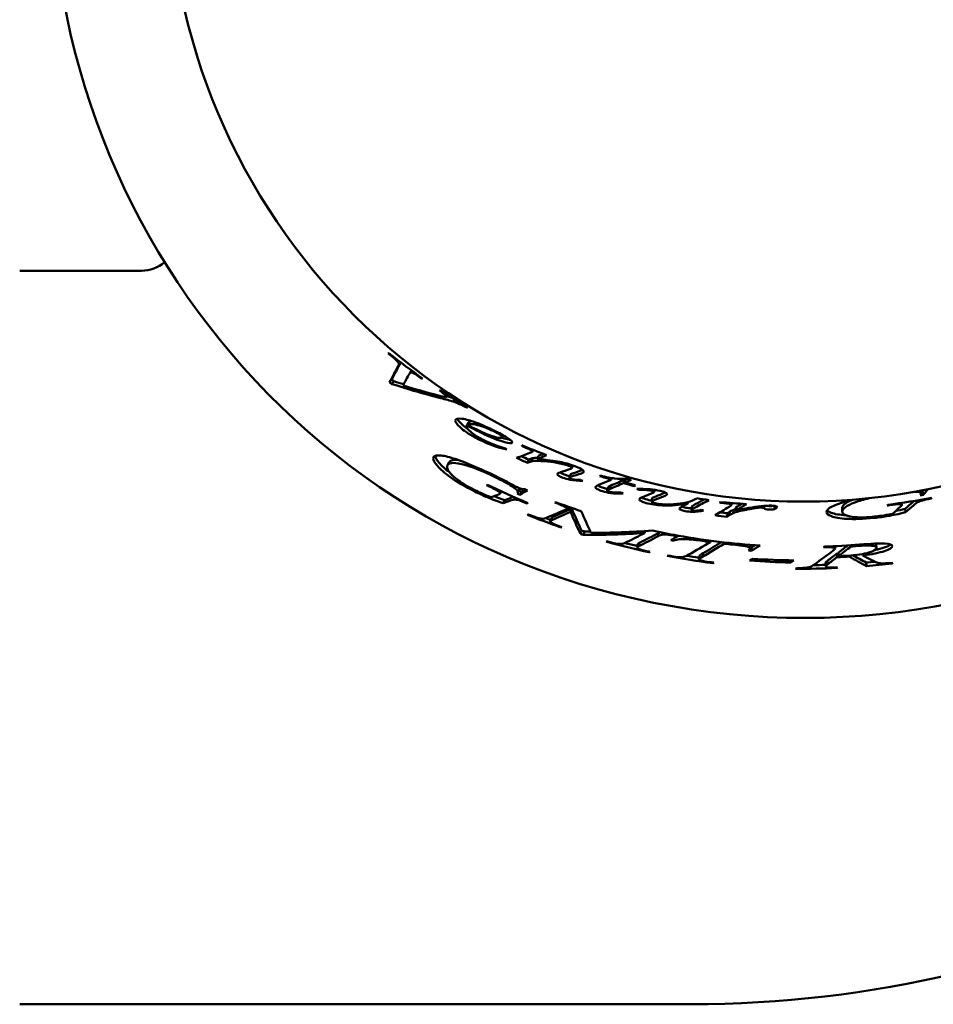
# Model space of a CAD drawing. Header units: millimetres. Extents: x 287 to 1393, y 282 to 907.
# Tile 2 of 4: x 894 to 1149, y 307 to 582. Entities that reach past the tile are written whole.
import ezdxf

# ---------------------------------------------------------------- set-up
doc = ezdxf.new("R2010")
doc.units = ezdxf.units.MM
doc.header["$LTSCALE"] = 4
doc.layers.add('Widoczne (ISO)', color=7, linetype='Continuous', lineweight=50)

msp = doc.modelspace()

# ---------------------------------------------------------------- linework, layer by layer
at = {"layer": 'Widoczne (ISO)'}
for p, q in [((927.89, 511.62), (893.89, 511.62)), ((1002.9, 483.1), (1003.39, 483.72)), ((1003.46, 483.66), (1003.15, 483.26)), ((1006.34, 481.6), (1006.24, 481.47)), ((997.82, 481.21), (997.21, 480.45)), ((998.46, 480.73), (997.85, 479.97)), ((1013.43, 476.85), (1013.13, 476.4)), ((1017.45, 474.35), (1017.32, 474.14)), ((1018.87, 473.5), (1018.79, 473.36)), ((1019.32, 469.24), (1018.82, 468.4)), ((1019.46, 469.41), (1018.96, 468.57)), ((1029.01, 465.6), (1028.69, 465)), ((1034.4, 462.75), (1034.32, 462.59)), ((1037.31, 461.56), (1037.09, 461.1)), ((1038.83, 459.91), (1038.43, 459.02)), ((1013.4, 457.32), (1013.9, 458.16)), ((1036.15, 458.83), (1035.74, 457.94)), ((1037.15, 459.21), (1036.74, 458.32)), ((1048.44, 457.22), (1048.16, 456.49)), ((1047.42, 453.79), (1047.77, 454.7)), ((1058.97, 451.54), (1058.68, 450.61)), ((1059.29, 453.69), (1059.15, 453.24)), ((1062.83, 453.2), (1062.55, 452.26)), ((1063.25, 453.38), (1062.98, 452.44)), ((1065.65, 451.72), (1065.58, 451.44)), ((1027.73, 450.27), (1027.6, 450)), ((1028.36, 449.98), (1028.08, 449.4)), ((1033.43, 450.45), (1033.02, 449.56)), ((1034.04, 449.9), (1033.63, 449.01)), ((1057.97, 450.22), (1058.27, 451.16)), ((1059.03, 449.77), (1058.95, 449.5)), ((1067.05, 450.69), (1066.97, 450.39)), ((1071.32, 450.38), (1071.19, 449.82)), ((1145.56, 450.15), (1145.69, 449.45)), ((1146.11, 449.98), (1146.29, 449.02)), ((1029.41, 447.52), (1028.99, 446.63)), ((1035.74, 446.76), (1035.67, 446.6)), ((1070.39, 447.08), (1070.62, 448.03)), ((1080.62, 446.94), (1080.55, 446.55)), ((1089.75, 446.95), (1089.73, 446.78)), ((1092.49, 446.72), (1092.46, 446.43)), ((1092.82, 446.7), (1092.77, 446.24)), ((1101.92, 445.92), (1101.88, 445.24)), ((1104.76, 445.89), (1104.72, 445.02)), ((1139.75, 446.67), (1139.79, 446.37)), ((1140.27, 446.75), (1140.35, 446.22)), ((1148.48, 448.15), (1148.51, 447.98)), ((1047.21, 445.65), (1047.02, 445.13)), ((1048.11, 445.16), (1047.77, 444.24)), ((1081.54, 444.76), (1081.7, 445.72)), ((1081.9, 444.54), (1081.85, 444.26)), ((1091.62, 443.84), (1091.5, 442.87)), ((1092.32, 444.34), (1092.21, 443.37)), ((1093.37, 444.85), (1093.26, 443.87)), ((1094, 445.49), (1093.89, 444.52)), ((1098.85, 445.55), (1098.82, 445.2)), ((1123.71, 444.25), (1123.65, 445.23)), ((1141.24, 445.08), (1141.39, 444.11)), ((1042.08, 441.59), (1042.43, 442.51)), ((1045.15, 440.04), (1045.1, 439.89)), ((1050.83, 439), (1050.52, 438.07)), ((1051.69, 438.73), (1051.38, 437.8)), ((1068.62, 438.87), (1068.49, 438.32)), ((1072.43, 438.35), (1072.22, 437.4)), ((1074.89, 438.14), (1074.84, 437.91)), ((1066.31, 434.27), (1066.54, 435.23)), ((1067.01, 435.57), (1066.78, 434.62)), ((1076.76, 436.87), (1076.62, 436.15)), ((1086.93, 436.17), (1086.88, 435.81)), ((1090.72, 435.71), (1090.67, 435.34)), ((1097.97, 434.98), (1097.89, 434.01)), ((1126.1, 434.9), (1126.13, 434.55)), ((1133.18, 435.16), (1133.28, 434.19)), ((1069.82, 433.09), (1069.79, 432.93)), ((1084.88, 432.7), (1084.74, 431.73)), ((1098.36, 434.35), (1098.29, 433.37)), ((1121.65, 434.66), (1121.68, 434.01)), ((1122.22, 432.59), (1122.26, 431.61)), ((1122.61, 432.86), (1122.65, 431.88)), ((1125.65, 432.01), (1125.66, 431.72)), ((1129.39, 432.47), (1129.43, 432.07)), ((1083.62, 430.99), (1083.77, 431.96)), ((1087.58, 430.08), (1087.56, 429.92)), ((1109.29, 430.68), (1109.28, 430.08)), ((1119.02, 429.96), (1119.06, 428.98)), ((1119.54, 430.53), (1119.57, 429.55)), ((1130.34, 430.07), (1130.43, 429.1)), ((1137.55, 430.01), (1137.57, 429.84)), ((1122.13, 428.72), (1122.14, 428.55)), ((893.89, 306.62), (1081.48, 306.62))]:
    msp.add_line(p, q, dxfattribs=at)
msp.add_circle((1112.89, 624.62), 177.5, dxfattribs=at)
for centre, radius, start, end in [((1112.89, 624.62), 210, 170, 349.8977), ((927.89, 521.62), 10, 270, 310.4651), ((1081.48, 626.55), 319.93, 270, 323.0069)]:
    msp.add_arc(centre, radius, start, end, dxfattribs=at)
for points in [[(996.86, 488.52), (996.93, 488.54), (996.99, 488.56), (997.05, 488.58)], [(997.49, 488.02), (997.28, 488.18), (997.07, 488.35), (996.86, 488.52)], [(997.05, 488.58), (1000.11, 486.13), (1003.24, 483.78), (1006.45, 481.52)], [(997.21, 480.45), (998.02, 481.98), (998.83, 483.52), (999.65, 485.05)], [(997.82, 481.21), (998.64, 482.74), (999.45, 484.28), (1000.26, 485.81)], [(999.65, 485.05), (999.76, 485.3), (999.82, 485.47), (999.83, 485.58)], [(1000.26, 485.81), (1000.3, 485.88), (1000.32, 485.94), (1000.35, 486)], [(1002.75, 482.84), (1002.16, 481.75), (1001.58, 480.66), (1001, 479.56)], [(1003.15, 483.26), (1003.03, 483.26), (1002.89, 483.13), (1002.75, 482.84)], [(997.85, 479.97), (997.64, 480.13), (997.42, 480.29), (997.21, 480.45)], [(998.46, 480.73), (998.25, 480.89), (998.03, 481.05), (997.82, 481.21)], [(1011.97, 475.9), (1007.16, 477.12), (1002.46, 478.48), (997.85, 479.97)], [(1001.16, 479.88), (1000.26, 480.16), (999.36, 480.44), (998.46, 480.73)], [(1001, 479.56), (1004.22, 478.57), (1007.49, 477.64), (1010.81, 476.78)], [(1006.45, 481.52), (1006.38, 481.5), (1006.31, 481.48), (1006.24, 481.47)], [(1010.81, 476.78), (1011.89, 476.5), (1012.58, 476.35), (1012.86, 476.33)], [(1011.16, 478.11), (1011.24, 478.13), (1011.32, 478.14), (1011.4, 478.16)], [(1011.4, 478.16), (1013.89, 476.53), (1016.42, 474.95), (1018.98, 473.44)], [(1012.86, 476.33), (1013.04, 476.33), (1013.14, 476.37), (1013.14, 476.45)], [(1014.43, 476.21), (1014.07, 476.31), (1013.66, 476.42), (1013.21, 476.53)], [(1018.79, 473.36), (1018.17, 473.71), (1017.68, 473.97), (1017.32, 474.14)], [(1018.98, 473.44), (1018.92, 473.41), (1018.85, 473.39), (1018.79, 473.36)], [(1018.82, 468.4), (1018.74, 468.27), (1018.7, 468.15), (1018.7, 468.03)], [(1025.01, 465.34), (1023.52, 465.98), (1021.45, 466.98), (1018.82, 468.4)], [(1018.96, 468.57), (1020.89, 467.53), (1022.49, 466.76), (1023.73, 466.24)], [(1019.35, 469.22), (1019.34, 469.23), (1019.33, 469.23), (1019.32, 469.24)], [(1020.18, 469.59), (1019.91, 469.56), (1019.67, 469.5), (1019.46, 469.41)], [(1030.15, 463.54), (1028.97, 463.79), (1027.25, 464.37), (1025.01, 465.34)], [(1030.03, 461.64), (1026.87, 462.38), (1023.91, 463.51), (1021.14, 465.02)], [(1030.6, 464.42), (1030.06, 464.53), (1029.42, 464.71), (1028.66, 464.96)], [(1031.51, 463.68), (1031.5, 463.41), (1031.05, 463.36), (1030.15, 463.54)], [(1030.96, 464.35), (1030.85, 464.37), (1030.73, 464.39), (1030.6, 464.42)], [(1034.15, 462.85), (1036.45, 461.89), (1038.77, 460.97), (1041.11, 460.1)], [(1034.32, 462.59), (1034.26, 462.68), (1034.21, 462.76), (1034.15, 462.85)], [(1035.06, 462.28), (1034.81, 462.38), (1034.57, 462.49), (1034.32, 462.59)], [(1035.88, 461.93), (1035.73, 462), (1035.46, 462.11), (1035.06, 462.28)], [(1029.64, 461.97), (1029.77, 461.86), (1029.9, 461.75), (1030.03, 461.64)], [(1032.73, 459.3), (1033.96, 459.77), (1035.2, 460.25), (1036.44, 460.74)], [(1036.15, 458.83), (1035.43, 459.15), (1034.72, 459.47), (1034.01, 459.79)], [(1036.44, 460.74), (1036.88, 460.91), (1037.1, 461.04), (1037.1, 461.12)], [(1041.11, 460.1), (1040.21, 459.74), (1039.32, 459.37), (1038.43, 459.02)], [(1040.17, 460.45), (1039.72, 460.27), (1039.28, 460.09), (1038.83, 459.91)], [(1016.42, 457.77), (1014.35, 458.11), (1013.31, 457.81), (1013.27, 456.84)], [(1016.63, 458.66), (1015.13, 458.87), (1014.22, 458.71), (1013.9, 458.16)], [(1026.53, 454.04), (1022.37, 456.05), (1019.02, 457.34), (1016.42, 457.77)], [(1019.15, 457.69), (1021.48, 456.74), (1023.94, 455.63), (1026.54, 454.38)], [(1035.74, 457.94), (1034.73, 458.39), (1033.73, 458.84), (1032.73, 459.3)], [(1036.74, 458.32), (1036.41, 458.19), (1036.07, 458.07), (1035.74, 457.94)], [(1037.15, 459.21), (1036.81, 459.08), (1036.48, 458.96), (1036.15, 458.83)], [(1038.49, 458.48), (1037.79, 458.5), (1037.21, 458.45), (1036.74, 458.32)], [(1038.59, 459.38), (1038.03, 459.37), (1037.55, 459.32), (1037.15, 459.21)], [(1047.17, 457.14), (1046.75, 457.29), (1046.25, 457.44), (1045.66, 457.59)], [(1026.54, 454.38), (1028.46, 453.45), (1030.21, 452.56), (1031.8, 451.69)], [(1044.05, 454.79), (1044.05, 454.95), (1044.32, 455.11), (1044.86, 455.28)], [(1044.86, 455.28), (1045.78, 455.58), (1046.71, 455.88), (1047.63, 456.18)], [(1047.59, 454.23), (1047, 454.36), (1046.47, 454.52), (1046, 454.7)], [(1047.9, 454.02), (1047.58, 453.91), (1047.42, 453.83), (1047.42, 453.78)], [(1047.63, 456.18), (1047.99, 456.29), (1048.17, 456.41), (1048.17, 456.54)], [(1048.25, 454.94), (1047.95, 454.83), (1047.79, 454.75), (1047.77, 454.7)], [(1050.81, 454.99), (1049.84, 454.66), (1048.87, 454.34), (1047.9, 454.02)], [(1051.15, 455.91), (1050.18, 455.58), (1049.21, 455.26), (1048.25, 454.94)], [(1051.49, 455.51), (1051.49, 455.32), (1051.26, 455.15), (1050.81, 454.99)], [(1051.19, 455.93), (1051.18, 455.92), (1051.16, 455.92), (1051.15, 455.91)], [(1055.92, 454.24), (1055.99, 454.28), (1056.06, 454.32), (1056.13, 454.36)], [(1059.15, 453.24), (1058.07, 453.57), (1056.99, 453.9), (1055.92, 454.24)], [(1024.34, 451.69), (1024.42, 451.72), (1024.49, 451.75), (1024.57, 451.78)], [(1024.89, 451.43), (1024.71, 451.52), (1024.52, 451.6), (1024.34, 451.69)], [(1024.57, 451.78), (1028.28, 449.97), (1032.06, 448.28), (1035.88, 446.7)], [(1027.6, 450), (1027.04, 450.35), (1026.14, 450.83), (1024.89, 451.43)], [(1031.8, 451.69), (1032.44, 451.34), (1032.91, 451.11), (1033.2, 450.98)], [(1047.68, 453.21), (1046.92, 453.37), (1046.24, 453.56), (1045.64, 453.79)], [(1051.18, 452.87), (1049.94, 452.88), (1048.77, 452.99), (1047.68, 453.21)], [(1047.87, 453.46), (1048.01, 453.41), (1048.19, 453.36), (1048.4, 453.32)], [(1048.4, 453.32), (1049.05, 453.22), (1049.76, 453.17), (1050.53, 453.18)], [(1050.53, 453.18), (1050.75, 453.08), (1050.96, 452.97), (1051.18, 452.87)], [(1054.7, 451.1), (1054.7, 451.28), (1054.94, 451.46), (1055.43, 451.65)], [(1055.43, 451.65), (1056.67, 452.18), (1057.9, 452.71), (1059.15, 453.24)], [(1058.97, 451.54), (1058.53, 451.38), (1058.3, 451.25), (1058.27, 451.16)], [(1062.55, 452.26), (1061.26, 451.7), (1059.97, 451.15), (1058.68, 450.61)], [(1062.83, 453.2), (1061.54, 452.64), (1060.25, 452.09), (1058.97, 451.54)], [(1065.58, 451.44), (1064.57, 451.7), (1063.56, 451.98), (1062.55, 452.26)], [(1063.17, 453.1), (1063.06, 453.13), (1062.94, 453.16), (1062.83, 453.2)], [(1064.71, 453.24), (1064.13, 452.97), (1063.56, 452.71), (1062.98, 452.44)], [(1062.98, 452.44), (1063.96, 452.17), (1064.95, 451.9), (1065.94, 451.65)], [(1063.48, 453.48), (1063.4, 453.45), (1063.33, 453.41), (1063.25, 453.38)], [(1063.77, 453.5), (1064.08, 453.41), (1064.4, 453.33), (1064.71, 453.24)], [(1065.94, 451.65), (1065.82, 451.58), (1065.7, 451.51), (1065.58, 451.44)], [(1025.65, 448.31), (1026.32, 448.58), (1026.99, 448.85), (1027.66, 449.12)], [(1029.41, 447.52), (1028.27, 447.91), (1027.26, 448.28), (1026.4, 448.61)], [(1028.1, 449.49), (1028.1, 449.61), (1027.94, 449.78), (1027.6, 450)], [(1027.66, 449.12), (1027.95, 449.22), (1028.1, 449.35), (1028.1, 449.49)], [(1032.89, 449.33), (1033.02, 449.53), (1033.08, 449.68), (1033.09, 449.8)], [(1033.63, 449.01), (1033.39, 449.12), (1033.14, 449.22), (1032.89, 449.33)], [(1034.04, 449.9), (1033.8, 450.01), (1033.56, 450.11), (1033.32, 450.21)], [(1033.43, 450.45), (1033.47, 450.54), (1033.49, 450.62), (1033.49, 450.69)], [(1033.49, 450.69), (1033.49, 450.74), (1033.48, 450.81), (1033.44, 450.88)], [(1035.72, 450.23), (1035.03, 449.82), (1034.33, 449.42), (1033.63, 449.01)], [(1035.07, 450.51), (1034.72, 450.3), (1034.38, 450.1), (1034.04, 449.9)], [(1034.98, 450.54), (1035.23, 450.44), (1035.48, 450.33), (1035.72, 450.23)], [(1058.95, 449.5), (1058.21, 449.61), (1057.46, 449.78), (1056.7, 450.01)], [(1058.11, 450.65), (1057.74, 450.73), (1057.37, 450.83), (1057, 450.95)], [(1058.68, 450.61), (1058.21, 450.43), (1057.97, 450.3), (1057.97, 450.2)], [(1058.48, 449.89), (1058.8, 449.8), (1059.21, 449.73), (1059.73, 449.68)], [(1062.46, 449.37), (1061.23, 449.3), (1060.06, 449.34), (1058.95, 449.5)], [(1059.73, 449.68), (1060.03, 449.66), (1060.7, 449.66), (1061.76, 449.68)], [(1061.76, 449.68), (1061.99, 449.58), (1062.23, 449.48), (1062.46, 449.37)], [(1066.31, 450.66), (1067.48, 450.72), (1068.72, 450.68), (1070.02, 450.54)], [(1066.97, 450.39), (1066.75, 450.48), (1066.53, 450.57), (1066.31, 450.66)], [(1068.13, 448.47), (1068.88, 448.77), (1069.63, 449.07), (1070.37, 449.37)], [(1070.02, 450.54), (1071.02, 450.44), (1071.95, 450.3), (1072.79, 450.11)], [(1070.37, 449.37), (1070.92, 449.59), (1071.19, 449.74), (1071.19, 449.83)], [(1071.59, 448.56), (1070.97, 448.31), (1070.64, 448.14), (1070.62, 448.03)], [(1073.74, 448.56), (1072.95, 448.24), (1072.16, 447.92), (1071.37, 447.6)], [(1073.96, 449.51), (1073.17, 449.19), (1072.38, 448.87), (1071.59, 448.56)], [(1074.75, 449.23), (1074.75, 449.06), (1074.42, 448.84), (1073.74, 448.56)], [(1074.26, 449.65), (1074.17, 449.61), (1074.07, 449.56), (1073.96, 449.51)], [(1145.69, 449.41), (1145.69, 449.69), (1145.14, 449.84), (1144.05, 449.87)], [(1145.5, 448.87), (1145.63, 449.13), (1145.69, 449.31), (1145.69, 449.41)], [(1146.29, 449.02), (1146.03, 448.97), (1145.76, 448.92), (1145.5, 448.87)], [(1146.11, 449.98), (1145.94, 449.95), (1145.77, 449.92), (1145.6, 449.89)], [(1146.42, 450.31), (1146.32, 450.2), (1146.21, 450.09), (1146.11, 449.98)], [(1147.72, 450.57), (1147.25, 450.05), (1146.77, 449.53), (1146.29, 449.02)], [(1031.04, 447.42), (1030.36, 447.16), (1029.68, 446.89), (1028.99, 446.63)], [(1031.45, 448.31), (1030.77, 448.04), (1030.09, 447.78), (1029.41, 447.52)], [(1032.16, 447.71), (1031.93, 447.72), (1031.56, 447.62), (1031.04, 447.42)], [(1031.8, 448.44), (1031.69, 448.4), (1031.58, 448.36), (1031.45, 448.31)], [(1035.88, 446.7), (1035.81, 446.66), (1035.74, 446.63), (1035.67, 446.6)], [(1043.42, 446.84), (1043.48, 446.87), (1043.55, 446.91), (1043.62, 446.94)], [(1043.62, 446.94), (1045.98, 446.06), (1048.36, 445.23), (1050.75, 444.44)], [(1066.98, 447.68), (1066.98, 447.92), (1067.37, 448.18), (1068.13, 448.47)], [(1070.46, 447.36), (1070.18, 447.41), (1069.91, 447.47), (1069.64, 447.53)], [(1071.37, 447.6), (1070.72, 447.35), (1070.39, 447.17), (1070.39, 447.07)], [(1078.49, 445.46), (1078.74, 445.63), (1079.42, 445.98), (1080.55, 446.55)], [(1082.59, 446.35), (1082.02, 446.04), (1081.72, 445.84), (1081.7, 445.72)], [(1086.43, 447.53), (1085.09, 446.8), (1083.76, 446.09), (1082.43, 445.38)], [(1085.15, 447.72), (1084.29, 447.26), (1083.44, 446.8), (1082.59, 446.35)], [(1082.6, 447.74), (1082.77, 447.84), (1082.94, 447.94), (1083.11, 448.04)], [(1083.11, 448.04), (1084.22, 447.86), (1085.32, 447.69), (1086.43, 447.53)], [(1089.73, 446.78), (1089.63, 446.85), (1089.54, 446.91), (1089.44, 446.98)], [(1089.44, 446.98), (1091.94, 446.75), (1094.45, 446.57), (1096.97, 446.43)], [(1091.34, 446.62), (1091.04, 446.66), (1090.51, 446.71), (1089.73, 446.78)], [(1092.46, 446.43), (1092.16, 446.51), (1091.79, 446.57), (1091.34, 446.62)], [(1092.07, 445.63), (1092.54, 445.91), (1092.77, 446.11), (1092.77, 446.25)], [(1092.77, 446.25), (1092.77, 446.31), (1092.67, 446.37), (1092.46, 446.43)], [(1096.97, 446.43), (1095.94, 445.79), (1094.92, 445.15), (1093.89, 444.52)], [(1093.89, 444.52), (1096.49, 445.16), (1098.85, 445.6), (1100.95, 445.83)], [(1095.63, 446.51), (1095.08, 446.17), (1094.54, 445.83), (1094, 445.49)], [(1100.95, 445.83), (1102.16, 445.96), (1103.14, 446.01), (1103.89, 445.97)], [(1103.26, 445.87), (1102.96, 445.88), (1102.71, 445.91), (1102.5, 445.96)], [(1104.49, 445.92), (1104.17, 445.86), (1103.76, 445.84), (1103.26, 445.87)], [(1126.24, 447.48), (1124.51, 446.73), (1123.65, 446.01), (1123.65, 445.27)], [(1127.2, 446.86), (1124.87, 445.98), (1123.71, 445.15), (1123.71, 444.29)], [(1131.17, 448.06), (1129.71, 447.7), (1128.39, 447.31), (1127.2, 446.86)], [(1136.2, 446.02), (1136.28, 446.09), (1136.36, 446.16), (1136.44, 446.23)], [(1136.81, 446.1), (1136.6, 446.07), (1136.4, 446.05), (1136.2, 446.02)], [(1136.44, 446.23), (1140.56, 446.75), (1144.66, 447.4), (1148.73, 448.2)], [(1139.79, 446.37), (1139.18, 446.37), (1138.18, 446.27), (1136.81, 446.1)], [(1140.35, 446.2), (1140.35, 446.31), (1140.16, 446.37), (1139.79, 446.37)], [(1139.89, 445.61), (1140.2, 445.87), (1140.35, 446.07), (1140.35, 446.2)], [(1143.4, 446.99), (1142.68, 446.35), (1141.96, 445.71), (1141.24, 445.08)], [(1143.57, 446.02), (1142.85, 445.38), (1142.12, 444.74), (1141.39, 444.11)], [(1143.76, 447.3), (1143.65, 447.21), (1143.53, 447.1), (1143.4, 446.99)], [(1144.75, 446.94), (1144.51, 446.82), (1144.12, 446.51), (1143.57, 446.02)], [(1148.73, 448.2), (1148.66, 448.12), (1148.58, 448.05), (1148.51, 447.98)], [(1035.77, 443.41), (1035.84, 443.44), (1035.91, 443.47), (1035.98, 443.51)], [(1045.1, 439.89), (1041.96, 440.99), (1038.85, 442.16), (1035.77, 443.41)], [(1035.98, 443.51), (1036.17, 443.43), (1036.35, 443.35), (1036.54, 443.28)], [(1036.54, 443.28), (1037.89, 442.74), (1038.87, 442.43), (1039.48, 442.34)], [(1040.86, 442.5), (1042.91, 443.36), (1044.96, 444.24), (1047.02, 445.13)], [(1047.77, 444.24), (1046.08, 443.48), (1044.4, 442.74), (1042.72, 442.01)], [(1048.11, 445.16), (1046.42, 444.4), (1044.75, 443.65), (1043.07, 442.92)], [(1050.52, 438.07), (1049.6, 440.11), (1048.68, 442.17), (1047.77, 444.24)], [(1050.83, 439), (1049.92, 441.04), (1049.01, 443.09), (1048.11, 445.16)], [(1050.75, 444.44), (1051.66, 442.4), (1052.56, 440.38), (1053.48, 438.38)], [(1078.2, 445.1), (1078.2, 445.21), (1078.3, 445.33), (1078.49, 445.46)], [(1080, 445.41), (1079.55, 445.49), (1079.18, 445.59), (1078.9, 445.7)], [(1081.85, 444.26), (1081.15, 444.27), (1080.48, 444.33), (1079.82, 444.45)], [(1081.62, 445.24), (1081.07, 445.26), (1080.53, 445.32), (1080, 445.41)], [(1082.43, 445.38), (1081.83, 445.07), (1081.53, 444.86), (1081.53, 444.75)], [(1084.95, 444.58), (1083.94, 444.36), (1082.91, 444.25), (1081.85, 444.26)], [(1084.29, 444.78), (1084.51, 444.72), (1084.73, 444.65), (1084.95, 444.58)], [(1088.15, 443.28), (1089.45, 444.05), (1090.76, 444.84), (1092.07, 445.63)], [(1091.5, 442.87), (1090.38, 443), (1089.27, 443.13), (1088.15, 443.28)], [(1091.62, 443.84), (1090.92, 443.92), (1090.22, 444.01), (1089.51, 444.09)], [(1092.21, 443.37), (1091.98, 443.2), (1091.74, 443.04), (1091.5, 442.87)], [(1092.32, 444.34), (1092.09, 444.17), (1091.85, 444.01), (1091.62, 443.84)], [(1093.26, 443.87), (1092.64, 443.6), (1092.29, 443.43), (1092.21, 443.37)], [(1093.37, 444.85), (1092.75, 444.57), (1092.4, 444.4), (1092.32, 444.34)], [(1094.84, 444.39), (1094.23, 444.25), (1093.7, 444.08), (1093.26, 443.87)], [(1093.95, 445.09), (1093.74, 445.01), (1093.55, 444.93), (1093.37, 444.85)], [(1098.82, 445.2), (1097.6, 445), (1096.28, 444.73), (1094.84, 444.39)], [(1100.56, 445.43), (1100.17, 445.42), (1099.59, 445.34), (1098.82, 445.2)], [(1101.27, 445.42), (1101.01, 445.44), (1100.77, 445.44), (1100.56, 445.43)], [(1101.69, 445.36), (1101.57, 445.39), (1101.43, 445.41), (1101.27, 445.42)], [(1101.88, 445.24), (1101.85, 445.3), (1101.78, 445.34), (1101.69, 445.36)], [(1104.72, 445.02), (1104.38, 444.9), (1103.87, 444.85), (1103.2, 444.89)], [(1105.48, 445.56), (1105.48, 445.36), (1105.23, 445.18), (1104.72, 445.02)], [(1123.65, 445.27), (1123.65, 445.25), (1123.65, 445.24), (1123.65, 445.23)], [(1137.73, 443.72), (1138.45, 444.35), (1139.17, 444.97), (1139.89, 445.61)], [(1141.24, 445.08), (1140.27, 444.85), (1139.39, 444.65), (1138.61, 444.48)], [(1039.48, 442.34), (1039.92, 442.28), (1040.38, 442.33), (1040.86, 442.5)], [(1042.22, 441.96), (1041.75, 442.13), (1041.29, 442.31), (1040.82, 442.48)], [(1042.72, 442.01), (1042.29, 441.82), (1042.07, 441.67), (1042.07, 441.55)], [(1043.07, 442.92), (1042.69, 442.76), (1042.47, 442.62), (1042.43, 442.51)], [(1045.33, 439.98), (1045.25, 439.95), (1045.17, 439.92), (1045.1, 439.89)], [(1051.38, 437.8), (1051.1, 437.89), (1050.81, 437.98), (1050.52, 438.07)], [(1051.69, 438.73), (1051.4, 438.82), (1051.12, 438.91), (1050.83, 439)], [(1068.49, 438.32), (1062.73, 437.93), (1057.03, 437.76), (1051.38, 437.8)], [(1053.32, 438.72), (1052.77, 438.72), (1052.23, 438.72), (1051.69, 438.73)], [(1053.48, 438.38), (1059.14, 438.38), (1064.87, 438.58), (1070.65, 439.01)], [(1063.62, 435.84), (1065.24, 436.65), (1066.86, 437.48), (1068.49, 438.32)], [(1072.43, 438.35), (1070.62, 437.41), (1068.81, 436.48), (1067.01, 435.57)], [(1070.65, 439.01), (1072.95, 438.51), (1075.26, 438.05), (1077.59, 437.63)], [(1072.8, 438.56), (1072.68, 438.5), (1072.55, 438.43), (1072.43, 438.35)], [(1077.59, 437.46), (1076.03, 437.72), (1075.11, 437.88), (1074.84, 437.91)], [(1075.82, 436.3), (1076.52, 436.72), (1077.21, 437.15), (1077.9, 437.57)], [(1077.59, 437.63), (1077.59, 437.57), (1077.59, 437.52), (1077.59, 437.46)], [(1078.12, 437.53), (1077.98, 437.51), (1077.85, 437.49), (1077.72, 437.46)], [(1077.9, 437.57), (1085.45, 436.22), (1093.09, 435.31), (1100.76, 434.84)], [(1057.69, 435.92), (1057.76, 435.96), (1057.84, 436), (1057.91, 436.03)], [(1069.79, 432.93), (1065.73, 433.81), (1061.69, 434.8), (1057.69, 435.92)], [(1057.91, 436.03), (1058.1, 435.98), (1058.3, 435.92), (1058.5, 435.87)], [(1058.5, 435.87), (1059.57, 435.58), (1060.39, 435.39), (1060.95, 435.31)], [(1066.41, 434.69), (1065.26, 434.96), (1064.11, 435.24), (1062.97, 435.53)], [(1067.01, 435.57), (1066.72, 435.45), (1066.56, 435.33), (1066.54, 435.23)], [(1072.22, 437.4), (1070.4, 436.45), (1068.59, 435.53), (1066.78, 434.62)], [(1076.62, 436.15), (1076.35, 436.2), (1076.09, 436.25), (1075.82, 436.3)], [(1080.81, 432.3), (1082.83, 433.45), (1084.85, 434.61), (1086.88, 435.81)], [(1090.67, 435.34), (1088.69, 434.12), (1086.71, 432.91), (1084.74, 431.73)], [(1089.95, 435.8), (1088.26, 434.75), (1086.57, 433.72), (1084.88, 432.7)], [(1086.88, 435.81), (1086.31, 435.88), (1085.75, 435.96), (1085.18, 436.04)], [(1093.13, 435.08), (1092.31, 435.17), (1091.49, 435.25), (1090.67, 435.34)], [(1096.92, 434.62), (1096.43, 434.74), (1095.17, 434.88), (1093.13, 435.08)], [(1097.97, 435.01), (1097.97, 435.02), (1097.97, 435.02), (1097.97, 435.03)], [(1097.97, 434.98), (1097.97, 434.99), (1097.97, 435), (1097.97, 435.01)], [(1100.76, 434.84), (1099.93, 434.34), (1099.11, 433.86), (1098.29, 433.37)], [(1099.34, 434.93), (1099.01, 434.73), (1098.69, 434.54), (1098.36, 434.35)], [(1118.74, 434.55), (1121.99, 434.65), (1125.25, 434.82), (1128.5, 435.08)], [(1125.19, 434.85), (1124.33, 434.18), (1123.47, 433.52), (1122.61, 432.86)], [(1133.18, 435.16), (1133.17, 435.24), (1133.13, 435.31), (1133.07, 435.38)], [(1066.78, 434.62), (1066.46, 434.48), (1066.3, 434.36), (1066.3, 434.24)], [(1066.3, 434.24), (1066.3, 434.14), (1066.49, 434.01), (1066.87, 433.87)], [(1066.87, 433.87), (1067.43, 433.66), (1068.3, 433.42), (1069.48, 433.17)], [(1069.48, 433.17), (1069.64, 433.13), (1069.81, 433.1), (1069.98, 433.06)], [(1069.98, 433.06), (1069.91, 433.02), (1069.85, 432.97), (1069.79, 432.93)], [(1074.8, 431.92), (1074.88, 431.96), (1074.96, 432), (1075.04, 432.04)], [(1075.04, 432.04), (1075.24, 432), (1075.43, 431.97), (1075.62, 431.93)], [(1084.88, 432.7), (1084.16, 432.32), (1083.79, 432.08), (1083.77, 431.96)], [(1097.89, 434.04), (1097.89, 434.26), (1097.57, 434.45), (1096.92, 434.62)], [(1097.48, 433.43), (1097.76, 433.65), (1097.89, 433.85), (1097.89, 434.04)], [(1098.29, 433.37), (1098.02, 433.39), (1097.75, 433.41), (1097.48, 433.43)], [(1098.36, 434.35), (1098.21, 434.36), (1098.07, 434.37), (1097.92, 434.38)], [(1115.94, 429.56), (1117.67, 430.82), (1119.41, 432.1), (1121.14, 433.4)], [(1118.47, 434.38), (1118.56, 434.44), (1118.65, 434.49), (1118.74, 434.55)], [(1122.22, 432.59), (1121.32, 431.9), (1120.43, 431.21), (1119.54, 430.53)], [(1121.14, 433.4), (1121.5, 433.67), (1121.68, 433.87), (1121.68, 434)], [(1122.62, 432.59), (1122.49, 432.59), (1122.35, 432.59), (1122.22, 432.59)], [(1126.13, 434.55), (1124.97, 433.65), (1123.81, 432.76), (1122.65, 431.88)], [(1127.79, 434.7), (1127.32, 434.67), (1126.76, 434.62), (1126.13, 434.55)], [(1130.34, 430.07), (1129.12, 430.74), (1127.9, 431.41), (1126.68, 432.1)], [(1129.43, 432.07), (1130.38, 431.55), (1131.33, 431.03), (1132.29, 430.52)], [(1087.56, 429.92), (1083.28, 430.45), (1079.03, 431.12), (1074.8, 431.92)], [(1075.62, 431.93), (1076.75, 431.72), (1077.61, 431.61), (1078.23, 431.58)], [(1083.69, 431.43), (1082.52, 431.6), (1081.34, 431.78), (1080.17, 431.97)], [(1084.74, 431.73), (1083.99, 431.35), (1083.62, 431.1), (1083.62, 430.98)], [(1086.8, 430.18), (1087.13, 430.14), (1087.47, 430.1), (1087.8, 430.05)], [(1087.8, 430.05), (1087.72, 430.01), (1087.64, 429.96), (1087.56, 429.92)], [(1097.82, 430.61), (1098.12, 430.79), (1098.42, 430.97), (1098.72, 431.15)], [(1109.28, 430.08), (1105.45, 430.15), (1101.63, 430.33), (1097.82, 430.61)], [(1098.72, 431.15), (1102.54, 430.88), (1106.36, 430.72), (1110.18, 430.67)], [(1110.18, 430.67), (1109.88, 430.47), (1109.58, 430.28), (1109.28, 430.08)], [(1114.45, 428.79), (1114.92, 428.94), (1115.42, 429.19), (1115.94, 429.56)], [(1119.04, 429.42), (1117.9, 429.38), (1116.76, 429.36), (1115.62, 429.34)], [(1119.54, 430.53), (1119.19, 430.3), (1119.02, 430.11), (1119.02, 429.96)], [(1119.02, 429.96), (1119.02, 429.96), (1119.02, 429.96), (1119.02, 429.96)], [(1119.57, 429.55), (1119.23, 429.32), (1119.06, 429.13), (1119.06, 428.98)], [(1122.26, 431.61), (1121.37, 430.92), (1120.47, 430.23), (1119.57, 429.55)], [(1125.66, 431.72), (1124.57, 431.65), (1123.44, 431.61), (1122.26, 431.61)], [(1122.65, 431.88), (1123.6, 431.9), (1124.43, 431.93), (1125.15, 431.98)], [(1130.43, 429.1), (1128.84, 429.96), (1127.25, 430.83), (1125.66, 431.72)], [(1132.76, 430.3), (1131.96, 430.22), (1131.15, 430.14), (1130.34, 430.07)], [(1137.57, 429.84), (1135.2, 429.55), (1132.82, 429.3), (1130.43, 429.1)], [(1137.81, 430.03), (1137.73, 429.97), (1137.65, 429.9), (1137.57, 429.84)], [(1122.14, 428.55), (1118.32, 428.38), (1114.5, 428.32), (1110.67, 428.36)], [(1110.67, 428.36), (1110.76, 428.41), (1110.84, 428.47), (1110.92, 428.52)], [(1110.92, 428.52), (1112, 428.52), (1112.73, 428.54), (1113.12, 428.58)], [(1113.12, 428.58), (1113.73, 428.63), (1114.17, 428.7), (1114.45, 428.79)], [(1119.06, 428.98), (1119.06, 428.87), (1119.27, 428.78), (1119.69, 428.73)], [(1119.69, 428.73), (1120.02, 428.69), (1120.91, 428.69), (1122.36, 428.73)], [(1122.36, 428.73), (1122.29, 428.67), (1122.21, 428.61), (1122.14, 428.55)]]:
    msp.add_open_spline(points, degree=3, dxfattribs=at)
for points, knots in [([(999.83, 485.58), (999.85, 485.74), (999.66, 486.03), (999.29, 486.43), (998.91, 486.84), (998.31, 487.36), (997.49, 488.02)], [0, 0, 0, 0, 1, 1, 1, 2, 2, 2, 2]), ([(1006.24, 481.47), (1005.19, 482.2), (1004.48, 482.68), (1004.09, 482.89), (1003.71, 483.11), (1003.39, 483.23), (1003.15, 483.26)], [0, 0, 0, 0, 1, 1, 1, 2, 2, 2, 2]), ([(1013.14, 476.45), (1013.15, 476.54), (1013.01, 476.71), (1012.74, 476.96), (1012.46, 477.21), (1011.93, 477.59), (1011.16, 478.11)], [0, 0, 0, 0, 1, 1, 1, 2, 2, 2, 2]), ([(1017.32, 474.14), (1016.62, 474.47), (1015.92, 474.75), (1015.24, 474.99), (1014.55, 475.22), (1013.46, 475.52), (1011.97, 475.9)], [0, 0, 0, 0, 1, 1, 1, 2, 2, 2, 2]), ([(1021.14, 465.02), (1019.26, 466.05), (1017.86, 467), (1016.93, 467.87), (1016.01, 468.73), (1015.56, 469.35), (1015.58, 469.73)], [0, 0, 0, 0, 1, 1, 1, 2, 2, 2, 2]), ([(1015.58, 469.73), (1015.6, 470.24), (1016.2, 470.42), (1017.39, 470.27), (1018.58, 470.12), (1020.06, 469.68), (1021.85, 468.98), (1023.65, 468.29), (1025.51, 467.44), (1027.43, 466.45)], [0, 0, 0, 0, 1, 1, 1, 2, 2, 2, 3, 3, 3, 3]), ([(1018.92, 467.53), (1018.34, 467.93), (1017.85, 468.33), (1017.45, 468.7), (1016.73, 469.37), (1016.3, 469.9), (1016.15, 470.28)], [0.564051, 0.564051, 0.564051, 0.564051, 1, 1, 1, 1.780465, 1.780465, 1.780465, 1.780465]), ([(1018.7, 468.03), (1018.68, 467.73), (1019.08, 467.24), (1019.89, 466.57), (1020.71, 465.9), (1021.71, 465.24), (1022.9, 464.6)], [0, 0, 0, 0, 1, 1, 1, 2, 2, 2, 2]), ([(1026.68, 466.58), (1025.31, 467.29), (1023.87, 467.88), (1022.34, 468.34), (1020.82, 468.81), (1019.69, 468.89), (1018.96, 468.57)], [0, 0, 0, 0, 1, 1, 1, 2, 2, 2, 2]), ([(1023.73, 466.24), (1025.37, 465.55), (1026.61, 465.13), (1027.45, 464.97), (1028.28, 464.8), (1028.7, 464.84), (1028.71, 465.07)], [0, 0, 0, 0, 1, 1, 1, 2, 2, 2, 2]), ([(1028.71, 465.07), (1028.71, 465.21), (1028.54, 465.41), (1028.19, 465.67), (1027.84, 465.94), (1027.33, 466.24), (1026.68, 466.58)], [0, 0, 0, 0, 1, 1, 1, 2, 2, 2, 2]), ([(1027.43, 466.45), (1028.82, 465.73), (1029.85, 465.15), (1030.52, 464.68), (1031.19, 464.21), (1031.52, 463.88), (1031.51, 463.68)], [0, 0, 0, 0, 1, 1, 1, 2, 2, 2, 2]), ([(1022.9, 464.6), (1023.84, 464.1), (1024.76, 463.67), (1025.64, 463.31), (1026.53, 462.96), (1027.86, 462.5), (1029.64, 461.97)], [0, 0, 0, 0, 1, 1, 1, 2, 2, 2, 2]), ([(1009.43, 459.13), (1009.46, 459.73), (1009.95, 460.03), (1010.91, 460.02), (1011.86, 460.02), (1013.05, 459.79), (1014.48, 459.36), (1015.91, 458.94), (1017.47, 458.38), (1019.15, 457.69)], [0, 0, 0, 0, 1, 1, 1, 2, 2, 2, 3, 3, 3, 3]), ([(1013.97, 455.31), (1012.7, 456.27), (1011.74, 457.15), (1011.09, 457.91), (1010.35, 458.77), (1009.98, 459.42), (1009.95, 459.87)], [1.169012, 1.169012, 1.169012, 1.169012, 2, 2, 2, 2.936292, 2.936292, 2.936292, 2.936292]), ([(1037.1, 461.12), (1037.1, 461.18), (1036.98, 461.3), (1036.75, 461.46), (1036.51, 461.62), (1036.22, 461.78), (1035.88, 461.93)], [0, 0, 0, 0, 1, 1, 1, 2, 2, 2, 2]), ([(1021.04, 449.92), (1018.24, 451.32), (1016, 452.66), (1014.3, 453.86), (1012.6, 455.07), (1011.36, 456.15), (1010.58, 457.07), (1009.79, 457.99), (1009.41, 458.68), (1009.43, 459.13)], [0, 0, 0, 0, 1, 1, 1, 2, 2, 2, 3, 3, 3, 3]), ([(1013.27, 456.84), (1013.24, 456.2), (1013.84, 455.28), (1015.1, 454.13), (1016.35, 452.97), (1018.31, 451.68), (1021.01, 450.33)], [0, 0, 0, 0, 1, 1, 1, 2, 2, 2, 2]), ([(1038.43, 459.02), (1041.14, 458.76), (1043.24, 458.51), (1044.7, 458.22), (1046.16, 457.93), (1047.58, 457.54), (1048.94, 457.05)], [0, 0, 0, 0, 1, 1, 1, 2, 2, 2, 2]), ([(1045.66, 457.59), (1044.56, 457.87), (1043.42, 458.08), (1042.23, 458.22), (1041.05, 458.36), (1039.8, 458.45), (1038.49, 458.48)], [0, 0, 0, 0, 1, 1, 1, 2, 2, 2, 2]), ([(1048.17, 456.54), (1048.17, 456.61), (1048.07, 456.7), (1047.87, 456.81), (1047.68, 456.92), (1047.44, 457.03), (1047.17, 457.14)], [0, 0, 0, 0, 1, 1, 1, 2, 2, 2, 2]), ([(1048.94, 457.05), (1049.67, 456.78), (1050.28, 456.5), (1050.77, 456.22), (1051.25, 455.93), (1051.49, 455.7), (1051.49, 455.51)], [0, 0, 0, 0, 1, 1, 1, 2, 2, 2, 2]), ([(1033.09, 449.8), (1033.09, 450.12), (1032.51, 450.65), (1031.34, 451.43), (1030.17, 452.2), (1028.56, 453.06), (1026.53, 454.04)], [0, 0, 0, 0, 1, 1, 1, 2, 2, 2, 2]), ([(1045.64, 453.79), (1045.15, 453.97), (1044.76, 454.16), (1044.48, 454.34), (1044.19, 454.52), (1044.05, 454.67), (1044.05, 454.79)], [0, 0, 0, 0, 1, 1, 1, 2, 2, 2, 2]), ([(1046, 454.7), (1045.51, 454.88), (1045.13, 455.06), (1044.84, 455.25), (1044.83, 455.25), (1044.82, 455.26), (1044.81, 455.26)], [0, 0, 0, 0, 1, 1, 1, 1.035874, 1.035874, 1.035874, 1.035874]), ([(1056.13, 454.36), (1057.69, 453.96), (1059.01, 453.71), (1060.09, 453.57), (1061.17, 453.44), (1062.4, 453.42), (1063.77, 453.5)], [0, 0, 0, 0, 1, 1, 1, 2, 2, 2, 2]), ([(1047.42, 453.78), (1047.41, 453.73), (1047.46, 453.68), (1047.56, 453.61), (1047.66, 453.55), (1047.76, 453.49), (1047.87, 453.46)], [0, 0, 0, 0, 1, 1, 1, 2, 2, 2, 2]), ([(1057, 450.95), (1056.41, 451.13), (1055.93, 451.32), (1055.56, 451.52), (1055.49, 451.56), (1055.43, 451.6), (1055.37, 451.63)], [0, 0, 0, 0, 1, 1, 1, 1.186121, 1.186121, 1.186121, 1.186121]), ([(1021.01, 450.33), (1021.68, 449.99), (1022.32, 449.69), (1022.92, 449.43), (1023.52, 449.16), (1024.43, 448.79), (1025.65, 448.31)], [0, 0, 0, 0, 1, 1, 1, 2, 2, 2, 2]), ([(1028.99, 446.63), (1027.15, 447.27), (1025.67, 447.83), (1024.55, 448.3), (1023.44, 448.77), (1022.27, 449.31), (1021.04, 449.92)], [0, 0, 0, 0, 1, 1, 1, 2, 2, 2, 2]), ([(1033.2, 450.98), (1033.53, 450.83), (1033.82, 450.73), (1034.06, 450.66), (1034.3, 450.6), (1034.6, 450.56), (1034.98, 450.54)], [0, 0, 0, 0, 1, 1, 1, 2, 2, 2, 2]), ([(1056.7, 450.01), (1056.11, 450.2), (1055.63, 450.39), (1055.25, 450.59), (1054.88, 450.8), (1054.7, 450.97), (1054.7, 451.1)], [0, 0, 0, 0, 1, 1, 1, 2, 2, 2, 2]), ([(1057.97, 450.2), (1057.97, 450.15), (1058.02, 450.1), (1058.12, 450.04), (1058.22, 449.98), (1058.34, 449.93), (1058.48, 449.89)], [0, 0, 0, 0, 1, 1, 1, 2, 2, 2, 2]), ([(1070.5, 450.12), (1070.13, 450.21), (1069.77, 450.27), (1069.41, 450.31), (1069.06, 450.35), (1068.24, 450.37), (1066.97, 450.39)], [0, 0, 0, 0, 1, 1, 1, 2, 2, 2, 2]), ([(1071.19, 449.83), (1071.19, 449.86), (1071.12, 449.91), (1070.97, 449.97), (1070.83, 450.03), (1070.67, 450.08), (1070.5, 450.12)], [0, 0, 0, 0, 1, 1, 1, 2, 2, 2, 2]), ([(1072.79, 450.11), (1073.37, 449.99), (1073.84, 449.84), (1074.2, 449.68), (1074.57, 449.51), (1074.75, 449.36), (1074.75, 449.23)], [0, 0, 0, 0, 1, 1, 1, 2, 2, 2, 2]), ([(1035.67, 446.6), (1034.62, 447.03), (1033.86, 447.32), (1033.39, 447.47), (1032.91, 447.61), (1032.5, 447.69), (1032.16, 447.71)], [0, 0, 0, 0, 1, 1, 1, 2, 2, 2, 2]), ([(1047.02, 445.13), (1046.56, 445.44), (1046.12, 445.69), (1045.71, 445.89), (1045.3, 446.08), (1044.53, 446.4), (1043.42, 446.84)], [0, 0, 0, 0, 1, 1, 1, 2, 2, 2, 2]), ([(1069.41, 446.58), (1068.72, 446.74), (1068.15, 446.93), (1067.68, 447.14), (1067.22, 447.35), (1066.98, 447.53), (1066.98, 447.68)], [0, 0, 0, 0, 1, 1, 1, 2, 2, 2, 2]), ([(1069.64, 447.53), (1068.96, 447.69), (1068.39, 447.87), (1067.92, 448.09), (1067.8, 448.14), (1067.7, 448.2), (1067.61, 448.25)], [0, 0, 0, 0, 1, 1, 1, 1.263683, 1.263683, 1.263683, 1.263683]), ([(1080.55, 446.55), (1077.99, 446.14), (1075.85, 445.98), (1074.13, 446.02), (1072.41, 446.05), (1070.84, 446.24), (1069.41, 446.58)], [0, 0, 0, 0, 1, 1, 1, 2, 2, 2, 2]), ([(1070.39, 447.07), (1070.39, 447), (1070.48, 446.94), (1070.66, 446.86), (1070.85, 446.78), (1071.1, 446.71), (1071.42, 446.64)], [0, 0, 0, 0, 1, 1, 1, 2, 2, 2, 2]), ([(1071.42, 446.64), (1071.91, 446.53), (1072.55, 446.44), (1073.35, 446.37), (1074.15, 446.3), (1075.22, 446.3), (1076.55, 446.39), (1077.88, 446.48), (1078.98, 446.61), (1079.85, 446.76), (1080.72, 446.91), (1081.63, 447.24), (1082.6, 447.74)], [0, 0, 0, 0, 1, 1, 1, 2, 2, 2, 3, 3, 3, 4, 4, 4, 4]), ([(1103.89, 445.97), (1104.38, 445.95), (1104.77, 445.9), (1105.05, 445.83), (1105.34, 445.76), (1105.48, 445.67), (1105.48, 445.56)], [0, 0, 0, 0, 1, 1, 1, 2, 2, 2, 2]), ([(1119.25, 444.15), (1119.25, 444.68), (1119.79, 445.2), (1120.88, 445.72), (1121.96, 446.24), (1123.32, 446.71), (1124.95, 447.15), (1125.65, 447.34), (1126.37, 447.52), (1127.11, 447.69)], [0, 0, 0, 0, 1, 1, 1, 2, 2, 2, 2.425484, 2.425484, 2.425484, 2.425484]), ([(1148.51, 447.98), (1147.39, 447.76), (1146.57, 447.58), (1146.07, 447.44), (1145.56, 447.29), (1145.12, 447.13), (1144.75, 446.94)], [0, 0, 0, 0, 1, 1, 1, 2, 2, 2, 2]), ([(1079.82, 444.45), (1079.34, 444.53), (1078.95, 444.64), (1078.65, 444.76), (1078.35, 444.88), (1078.2, 445), (1078.2, 445.1)], [0, 0, 0, 0, 1, 1, 1, 2, 2, 2, 2]), ([(1081.53, 444.75), (1081.53, 444.7), (1081.57, 444.65), (1081.64, 444.62), (1081.72, 444.58), (1081.82, 444.55), (1081.94, 444.53)], [0, 0, 0, 0, 1, 1, 1, 2, 2, 2, 2]), ([(1081.94, 444.53), (1082.14, 444.5), (1082.35, 444.49), (1082.57, 444.5), (1082.8, 444.5), (1083.37, 444.6), (1084.29, 444.78)], [0, 0, 0, 0, 1, 1, 1, 2, 2, 2, 2]), ([(1103.2, 444.89), (1102.86, 444.91), (1102.57, 444.94), (1102.33, 445), (1102.1, 445.06), (1101.95, 445.14), (1101.88, 445.24)], [0, 0, 0, 0, 1, 1, 1, 2, 2, 2, 2]), ([(1132.65, 442.55), (1129.51, 442.23), (1126.96, 442.16), (1125, 442.28), (1123.05, 442.39), (1121.6, 442.65), (1120.66, 443.01), (1119.72, 443.37), (1119.25, 443.75), (1119.25, 444.15)], [0, 0, 0, 0, 1, 1, 1, 2, 2, 2, 3, 3, 3, 3]), ([(1124.79, 443.26), (1122.92, 443.39), (1121.53, 443.64), (1120.62, 443.99), (1120.05, 444.21), (1119.65, 444.44), (1119.43, 444.67)], [1.026037, 1.026037, 1.026037, 1.026037, 2, 2, 2, 2.610006, 2.610006, 2.610006, 2.610006]), ([(1123.71, 444.29), (1123.71, 443.72), (1124.43, 443.26), (1125.88, 442.95), (1127.33, 442.63), (1129.58, 442.59), (1132.6, 442.9)], [0, 0, 0, 0, 1, 1, 1, 2, 2, 2, 2]), ([(1132.6, 442.9), (1133.35, 442.98), (1134.05, 443.07), (1134.72, 443.17), (1135.38, 443.28), (1136.39, 443.45), (1137.73, 443.72)], [0, 0, 0, 0, 1, 1, 1, 2, 2, 2, 2]), ([(1141.39, 444.11), (1139.39, 443.63), (1137.77, 443.3), (1136.54, 443.09), (1135.31, 442.87), (1134.01, 442.7), (1132.65, 442.55)], [0, 0, 0, 0, 1, 1, 1, 2, 2, 2, 2]), ([(1042.07, 441.55), (1042.07, 441.43), (1042.25, 441.28), (1042.61, 441.08), (1042.98, 440.88), (1043.88, 440.51), (1045.33, 439.98)], [0, 0, 0, 0, 1, 1, 1, 2, 2, 2, 2]), ([(1074.84, 437.91), (1074.36, 437.96), (1073.92, 437.95), (1073.52, 437.9), (1073.12, 437.85), (1072.69, 437.68), (1072.22, 437.4)], [0, 0, 0, 0, 1, 1, 1, 2, 2, 2, 2]), ([(1060.95, 435.31), (1061.4, 435.25), (1061.8, 435.24), (1062.15, 435.28), (1062.51, 435.33), (1063, 435.52), (1063.62, 435.84)], [0, 0, 0, 0, 1, 1, 1, 2, 2, 2, 2]), ([(1085.18, 436.04), (1083.4, 436.29), (1081.97, 436.47), (1080.88, 436.56), (1079.79, 436.64), (1078.92, 436.66), (1078.25, 436.6), (1077.58, 436.55), (1077.04, 436.4), (1076.62, 436.15)], [0, 0, 0, 0, 1, 1, 1, 2, 2, 2, 3, 3, 3, 3]), ([(1133.28, 434.15), (1133.28, 434.49), (1132.83, 434.7), (1131.92, 434.79), (1131.01, 434.88), (1129.63, 434.84), (1127.79, 434.7)], [0, 0, 0, 0, 1, 1, 1, 2, 2, 2, 2]), ([(1128.5, 435.08), (1131.77, 435.34), (1134.12, 435.47), (1135.56, 435.38), (1137, 435.29), (1137.71, 435.05), (1137.71, 434.64)], [0, 0, 0, 0, 1, 1, 1, 2, 2, 2, 2]), ([(1137.24, 435.11), (1136.89, 434.84), (1136.27, 434.56), (1135.39, 434.26), (1134.68, 434.02), (1133.84, 433.8), (1132.88, 433.6)], [0.396089, 0.396089, 0.396089, 0.396089, 1, 1, 1, 1.481675, 1.481675, 1.481675, 1.481675]), ([(1078.23, 431.58), (1078.65, 431.56), (1079.03, 431.59), (1079.37, 431.67), (1079.72, 431.75), (1080.2, 431.96), (1080.81, 432.3)], [0, 0, 0, 0, 1, 1, 1, 2, 2, 2, 2]), ([(1121.68, 434), (1121.68, 434.14), (1121.4, 434.24), (1120.84, 434.32), (1120.29, 434.39), (1119.5, 434.41), (1118.47, 434.38)], [0, 0, 0, 0, 1, 1, 1, 2, 2, 2, 2]), ([(1125.15, 431.98), (1127.66, 432.13), (1129.64, 432.44), (1131.1, 432.86), (1132.56, 433.29), (1133.28, 433.72), (1133.28, 434.15)], [0, 0, 0, 0, 1, 1, 1, 2, 2, 2, 2]), ([(1137.71, 434.64), (1137.71, 434.24), (1136.98, 433.78), (1135.5, 433.29), (1134.02, 432.79), (1132, 432.37), (1129.43, 432.07)], [0, 0, 0, 0, 1, 1, 1, 2, 2, 2, 2]), ([(1083.62, 430.98), (1083.62, 430.88), (1083.86, 430.75), (1084.33, 430.62), (1084.79, 430.48), (1085.62, 430.33), (1086.8, 430.18)], [0, 0, 0, 0, 1, 1, 1, 2, 2, 2, 2]), ([(1132.29, 430.52), (1133, 430.15), (1133.71, 429.93), (1134.41, 429.87), (1135.11, 429.81), (1136.24, 429.86), (1137.81, 430.03)], [0, 0, 0, 0, 1, 1, 1, 2, 2, 2, 2])]:
    msp.add_open_spline(points, degree=3, knots=knots, dxfattribs=at)

doc.saveas('drawing.dxf')
